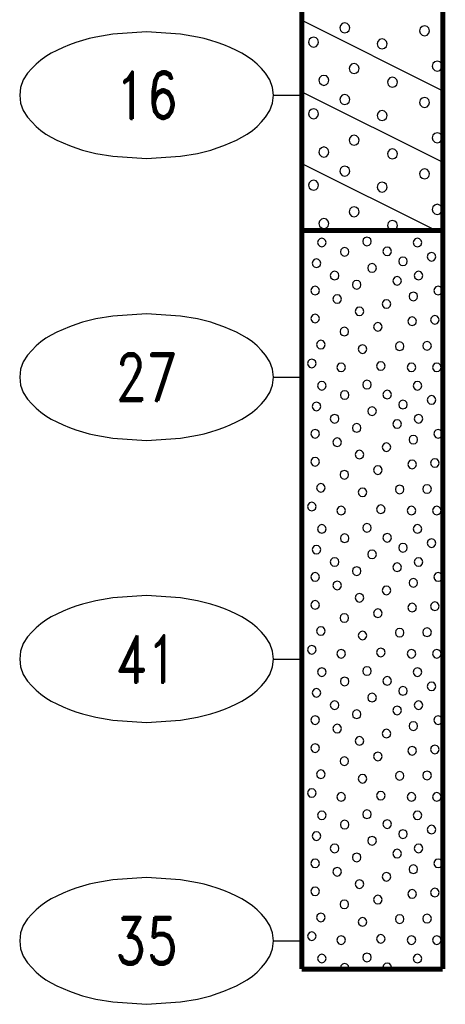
# Model space of a CAD drawing. Extents: x -12 to 875, y 345 to 518.
# Tile 1 of 16: x -12 to 3, y 359 to 393. Entities that reach past the tile are written whole.
import ezdxf
from ezdxf.enums import TextEntityAlignment as Align

# ---------------------------------------------------------------- set-up
doc = ezdxf.new("R2010")
doc.units = 0
doc.linetypes.add('Solid', pattern=[0])
doc.layers.get('0').update_dxf_attribs({"linetype": 'Solid'})
doc.layers.add('EB2-B', color=6, linetype='Solid')
doc.styles.add('ROMAND', font='romand', dxfattribs={"height": 1})

# ---------------------------------------------------------------- blocks, each defined once
blk = doc.blocks.new('DGRFC_NCDOT$NVALUE$ELLIPS')
at = {"color": 7, "linetype": 'Solid'}
blk.add_lwpolyline([(0, -2.5), (1.337, -2.407), (1.998, -2.292), (2.262, -2.231), (2.524, -2.16), (2.783, -2.078), (3.038, -1.985), (3.289, -1.882), (3.536, -1.768), (3.755, -1.657), (3.965, -1.529), (4.165, -1.386), (4.353, -1.227), (4.528, -1.054), (4.689, -0.869), (4.858, -0.606), (4.964, -0.311), (5, 0), (4.964, 0.311), (4.858, 0.606), (4.689, 0.869), (4.528, 1.054), (4.353, 1.227), (4.165, 1.386), (3.965, 1.529), (3.755, 1.657), (3.536, 1.768), (3.289, 1.882), (3.038, 1.985), (2.783, 2.078), (2.524, 2.16), (2.262, 2.231), (1.998, 2.292), (1.337, 2.407), (0, 2.5), (-1.337, 2.407), (-1.998, 2.292), (-2.262, 2.231), (-2.524, 2.16), (-2.783, 2.078), (-3.038, 1.985), (-3.289, 1.882), (-3.536, 1.768), (-3.755, 1.657), (-3.965, 1.529), (-4.165, 1.386), (-4.353, 1.227), (-4.528, 1.054), (-4.689, 0.869), (-4.858, 0.606), (-4.964, 0.311), (-5, 0), (-4.964, -0.311), (-4.858, -0.606), (-4.689, -0.869), (-4.528, -1.054), (-4.353, -1.227), (-4.165, -1.386), (-3.965, -1.529), (-3.755, -1.657), (-3.536, -1.768), (-3.289, -1.882), (-3.038, -1.985), (-2.783, -2.078), (-2.524, -2.16), (-2.262, -2.231), (-1.998, -2.292), (-1.337, -2.407), (0, -2.5)], dxfattribs=at)

msp = doc.modelspace()

# ---------------------------------------------------------------- linework, layer by layer
at = {"layer": 'EB2-B', "color": 7, "linetype": 'Solid', "const_width": 0.178}
for points in [[(-2.5, 396), (-2.5, 386)], [(2.5, 386), (2.5, 396)], [(-2.5, 386), (2.5, 386)], [(-2.5, 386), (-2.5, 359.8)], [(2.5, 359.8), (2.5, 386)], [(-2.5, 359.8), (2.5, 359.8)]]:
    msp.add_lwpolyline(points, dxfattribs=at)
at = {"layer": 'EB2-B', "color": 2, "linetype": 'Solid'}
for points in [[(-2.5, 393.46), (2.5, 390.96)], [(-0.799, 393.19), (-0.823, 393.279), (-0.888, 393.344), (-0.977, 393.368), (-1.065, 393.344), (-1.131, 393.279), (-1.154, 393.19), (-1.131, 393.101), (-1.065, 393.036), (-0.977, 393.012), (-0.888, 393.036), (-0.823, 393.101), (-0.799, 393.19)], [(2.031, 393.088), (2.007, 393.177), (1.942, 393.242), (1.853, 393.266), (1.764, 393.242), (1.699, 393.177), (1.675, 393.088), (1.699, 392.999), (1.764, 392.934), (1.853, 392.91), (1.942, 392.934), (2.007, 392.999), (2.031, 393.088)], [(-1.905, 392.686), (-1.929, 392.775), (-1.994, 392.84), (-2.083, 392.864), (-2.172, 392.84), (-2.237, 392.775), (-2.26, 392.686), (-2.237, 392.597), (-2.172, 392.532), (-2.083, 392.509), (-1.994, 392.532), (-1.929, 392.597), (-1.905, 392.686)], [(0.526, 392.62), (0.502, 392.709), (0.437, 392.774), (0.348, 392.798), (0.259, 392.774), (0.194, 392.709), (0.17, 392.62), (0.194, 392.531), (0.259, 392.466), (0.348, 392.442), (0.437, 392.466), (0.502, 392.531), (0.526, 392.62)], [(-0.466, 391.746), (-0.49, 391.834), (-0.555, 391.9), (-0.644, 391.923), (-0.732, 391.9), (-0.798, 391.834), (-0.821, 391.746), (-0.798, 391.657), (-0.732, 391.592), (-0.644, 391.568), (-0.555, 391.592), (-0.49, 391.657), (-0.466, 391.746)], [(2.484, 391.832), (2.46, 391.921), (2.395, 391.986), (2.306, 392.01), (2.217, 391.986), (2.152, 391.921), (2.128, 391.832), (2.152, 391.743), (2.217, 391.678), (2.306, 391.654), (2.395, 391.678), (2.46, 391.743), (2.484, 391.832)], [(-1.536, 391.329), (-1.56, 391.418), (-1.625, 391.483), (-1.714, 391.506), (-1.803, 391.483), (-1.868, 391.418), (-1.892, 391.329), (-1.868, 391.24), (-1.803, 391.175), (-1.714, 391.151), (-1.625, 391.175), (-1.56, 391.24), (-1.536, 391.329)], [(0.889, 391.262), (0.866, 391.351), (0.801, 391.416), (0.712, 391.44), (0.623, 391.416), (0.558, 391.351), (0.534, 391.262), (0.558, 391.174), (0.623, 391.109), (0.712, 391.085), (0.801, 391.109), (0.866, 391.174), (0.889, 391.262)], [(-2.5, 390.92), (2.5, 388.42)], [(-0.799, 390.647), (-0.822, 390.736), (-0.888, 390.801), (-0.976, 390.825), (-1.065, 390.801), (-1.13, 390.736), (-1.154, 390.647), (-1.13, 390.558), (-1.065, 390.493), (-0.976, 390.47), (-0.888, 390.493), (-0.822, 390.558), (-0.799, 390.647)], [(2.031, 390.545), (2.007, 390.634), (1.942, 390.699), (1.853, 390.723), (1.764, 390.699), (1.699, 390.634), (1.675, 390.545), (1.699, 390.457), (1.764, 390.392), (1.853, 390.368), (1.942, 390.392), (2.007, 390.457), (2.031, 390.545)], [(-1.905, 390.144), (-1.929, 390.233), (-1.994, 390.298), (-2.083, 390.322), (-2.172, 390.298), (-2.237, 390.233), (-2.26, 390.144), (-2.237, 390.055), (-2.172, 389.99), (-2.083, 389.966), (-1.994, 389.99), (-1.929, 390.055), (-1.905, 390.144)], [(0.526, 390.078), (0.502, 390.167), (0.437, 390.232), (0.348, 390.255), (0.259, 390.232), (0.194, 390.167), (0.17, 390.078), (0.194, 389.989), (0.259, 389.924), (0.348, 389.9), (0.437, 389.924), (0.502, 389.989), (0.526, 390.078)], [(-0.466, 389.203), (-0.49, 389.292), (-0.555, 389.357), (-0.644, 389.381), (-0.732, 389.357), (-0.798, 389.292), (-0.821, 389.203), (-0.798, 389.114), (-0.732, 389.049), (-0.644, 389.025), (-0.555, 389.049), (-0.49, 389.114), (-0.466, 389.203)], [(2.484, 389.289), (2.46, 389.378), (2.395, 389.443), (2.306, 389.467), (2.217, 389.443), (2.152, 389.378), (2.128, 389.289), (2.152, 389.201), (2.217, 389.136), (2.306, 389.112), (2.395, 389.136), (2.46, 389.201), (2.484, 389.289)], [(-1.536, 388.786), (-1.56, 388.875), (-1.625, 388.94), (-1.714, 388.964), (-1.803, 388.94), (-1.868, 388.875), (-1.892, 388.786), (-1.868, 388.697), (-1.803, 388.632), (-1.714, 388.608), (-1.625, 388.632), (-1.56, 388.697), (-1.536, 388.786)], [(0.889, 388.72), (0.866, 388.809), (0.801, 388.874), (0.712, 388.898), (0.623, 388.874), (0.558, 388.809), (0.534, 388.72), (0.558, 388.631), (0.623, 388.566), (0.712, 388.542), (0.801, 388.566), (0.866, 388.631), (0.889, 388.72)], [(-2.5, 388.38), (2.26, 386)], [(-0.799, 388.11), (-0.823, 388.199), (-0.888, 388.264), (-0.977, 388.288), (-1.065, 388.264), (-1.131, 388.199), (-1.154, 388.11), (-1.131, 388.021), (-1.065, 387.956), (-0.977, 387.932), (-0.888, 387.956), (-0.823, 388.021), (-0.799, 388.11)], [(2.031, 388.008), (2.007, 388.097), (1.942, 388.162), (1.853, 388.186), (1.764, 388.162), (1.699, 388.097), (1.675, 388.008), (1.699, 387.919), (1.764, 387.854), (1.853, 387.83), (1.942, 387.854), (2.007, 387.919), (2.031, 388.008)], [(-1.905, 387.606), (-1.929, 387.695), (-1.994, 387.76), (-2.083, 387.784), (-2.172, 387.76), (-2.237, 387.695), (-2.26, 387.606), (-2.237, 387.517), (-2.172, 387.452), (-2.083, 387.429), (-1.994, 387.452), (-1.929, 387.517), (-1.905, 387.606)], [(0.526, 387.54), (0.502, 387.629), (0.437, 387.694), (0.348, 387.718), (0.259, 387.694), (0.194, 387.629), (0.17, 387.54), (0.194, 387.451), (0.259, 387.386), (0.348, 387.362), (0.437, 387.386), (0.502, 387.451), (0.526, 387.54)], [(-0.466, 386.666), (-0.49, 386.754), (-0.555, 386.82), (-0.644, 386.843), (-0.732, 386.82), (-0.798, 386.754), (-0.821, 386.666), (-0.798, 386.577), (-0.732, 386.512), (-0.644, 386.488), (-0.555, 386.512), (-0.49, 386.577), (-0.466, 386.666)], [(2.484, 386.752), (2.46, 386.841), (2.395, 386.906), (2.306, 386.93), (2.217, 386.906), (2.152, 386.841), (2.128, 386.752), (2.152, 386.663), (2.217, 386.598), (2.306, 386.574), (2.395, 386.598), (2.46, 386.663), (2.484, 386.752)], [(-1.536, 386.249), (-1.56, 386.338), (-1.625, 386.403), (-1.714, 386.426), (-1.803, 386.403), (-1.868, 386.338), (-1.892, 386.249), (-1.868, 386.16), (-1.803, 386.095), (-1.714, 386.071), (-1.625, 386.095), (-1.56, 386.16), (-1.536, 386.249)], [(0.889, 386.182), (0.866, 386.271), (0.801, 386.336), (0.712, 386.36), (0.623, 386.336), (0.558, 386.271), (0.534, 386.182), (0.558, 386.094), (0.623, 386.029), (0.712, 386.005), (0.801, 386.029), (0.866, 386.094), (0.889, 386.182)], [(-1.636, 385.575), (-1.657, 385.651), (-1.712, 385.707), (-1.789, 385.727), (-1.865, 385.707), (-1.921, 385.651), (-1.941, 385.575), (-1.921, 385.499), (-1.865, 385.443), (-1.789, 385.422), (-1.712, 385.443), (-1.657, 385.499), (-1.636, 385.575)], [(-0.034, 385.614), (-0.055, 385.69), (-0.11, 385.746), (-0.187, 385.766), (-0.263, 385.746), (-0.319, 385.69), (-0.339, 385.614), (-0.319, 385.538), (-0.263, 385.482), (-0.187, 385.462), (-0.11, 385.482), (-0.055, 385.538), (-0.034, 385.614)], [(1.753, 385.575), (1.733, 385.651), (1.677, 385.707), (1.601, 385.727), (1.524, 385.707), (1.469, 385.651), (1.448, 385.575), (1.469, 385.498), (1.524, 385.443), (1.601, 385.422), (1.677, 385.443), (1.733, 385.498), (1.753, 385.575)], [(-0.826, 385.244), (-0.847, 385.32), (-0.902, 385.376), (-0.979, 385.397), (-1.055, 385.376), (-1.111, 385.32), (-1.131, 385.244), (-1.111, 385.168), (-1.055, 385.112), (-0.979, 385.092), (-0.902, 385.112), (-0.847, 385.168), (-0.826, 385.244)], [(0.684, 385.262), (0.663, 385.338), (0.608, 385.394), (0.531, 385.415), (0.455, 385.394), (0.399, 385.338), (0.379, 385.262), (0.399, 385.186), (0.455, 385.13), (0.531, 385.11), (0.608, 385.13), (0.663, 385.186), (0.684, 385.262)], [(-1.829, 384.839), (-1.849, 384.915), (-1.905, 384.971), (-1.981, 384.991), (-2.057, 384.971), (-2.113, 384.915), (-2.133, 384.839), (-2.113, 384.763), (-2.057, 384.707), (-1.981, 384.687), (-1.905, 384.707), (-1.849, 384.763), (-1.829, 384.839)], [(1.24, 384.908), (1.22, 384.984), (1.164, 385.04), (1.088, 385.06), (1.012, 385.04), (0.956, 384.984), (0.936, 384.908), (0.956, 384.831), (1.012, 384.776), (1.088, 384.755), (1.164, 384.776), (1.22, 384.831), (1.24, 384.908)], [(2.255, 385.07), (2.234, 385.147), (2.179, 385.202), (2.102, 385.223), (2.026, 385.202), (1.97, 385.147), (1.95, 385.07), (1.97, 384.994), (2.026, 384.938), (2.102, 384.918), (2.179, 384.938), (2.234, 384.994), (2.255, 385.07)], [(0.144, 384.673), (0.123, 384.749), (0.067, 384.805), (-0.009, 384.825), (-0.085, 384.805), (-0.141, 384.749), (-0.161, 384.673), (-0.141, 384.596), (-0.085, 384.541), (-0.009, 384.52), (0.067, 384.541), (0.123, 384.596), (0.144, 384.673)], [(-1.183, 384.402), (-1.203, 384.478), (-1.259, 384.534), (-1.335, 384.554), (-1.411, 384.534), (-1.467, 384.478), (-1.488, 384.402), (-1.467, 384.326), (-1.411, 384.27), (-1.335, 384.249), (-1.259, 384.27), (-1.203, 384.326), (-1.183, 384.402)], [(-0.4, 384.079), (-0.42, 384.155), (-0.476, 384.211), (-0.552, 384.231), (-0.628, 384.211), (-0.684, 384.155), (-0.704, 384.079), (-0.684, 384.003), (-0.628, 383.947), (-0.552, 383.926), (-0.476, 383.947), (-0.42, 384.003), (-0.4, 384.079)], [(1.032, 384.216), (1.011, 384.292), (0.956, 384.348), (0.879, 384.369), (0.803, 384.348), (0.747, 384.292), (0.727, 384.216), (0.747, 384.14), (0.803, 384.084), (0.879, 384.064), (0.956, 384.084), (1.011, 384.14), (1.032, 384.216)], [(1.795, 384.402), (1.774, 384.478), (1.718, 384.534), (1.642, 384.554), (1.566, 384.534), (1.51, 384.478), (1.49, 384.402), (1.51, 384.326), (1.566, 384.27), (1.642, 384.249), (1.718, 384.27), (1.774, 384.326), (1.795, 384.402)], [(-1.874, 383.87), (-1.895, 383.947), (-1.95, 384.002), (-2.027, 384.023), (-2.103, 384.002), (-2.159, 383.947), (-2.179, 383.87), (-2.159, 383.794), (-2.103, 383.738), (-2.027, 383.718), (-1.95, 383.738), (-1.895, 383.794), (-1.874, 383.87)], [(2.486, 383.87), (2.466, 383.947), (2.41, 384.002), (2.334, 384.023), (2.258, 384.002), (2.202, 383.947), (2.181, 383.87), (2.202, 383.794), (2.258, 383.738), (2.334, 383.718), (2.41, 383.738), (2.466, 383.794), (2.486, 383.87)], [(-1.091, 383.57), (-1.112, 383.647), (-1.167, 383.702), (-1.244, 383.723), (-1.32, 383.702), (-1.376, 383.647), (-1.396, 383.57), (-1.376, 383.494), (-1.32, 383.438), (-1.244, 383.418), (-1.167, 383.438), (-1.112, 383.494), (-1.091, 383.57)], [(0.653, 383.395), (0.633, 383.471), (0.577, 383.527), (0.501, 383.547), (0.424, 383.527), (0.369, 383.471), (0.348, 383.395), (0.369, 383.319), (0.424, 383.263), (0.501, 383.242), (0.577, 383.263), (0.633, 383.319), (0.653, 383.395)], [(1.609, 383.662), (1.589, 383.738), (1.533, 383.794), (1.457, 383.814), (1.38, 383.794), (1.325, 383.738), (1.304, 383.662), (1.325, 383.586), (1.38, 383.53), (1.457, 383.509), (1.533, 383.53), (1.589, 383.586), (1.609, 383.662)], [(-0.303, 383.133), (-0.323, 383.209), (-0.379, 383.265), (-0.455, 383.285), (-0.532, 383.265), (-0.587, 383.209), (-0.608, 383.133), (-0.587, 383.057), (-0.532, 383.001), (-0.455, 382.981), (-0.379, 383.001), (-0.323, 383.057), (-0.303, 383.133)], [(-1.874, 382.879), (-1.895, 382.955), (-1.95, 383.011), (-2.027, 383.031), (-2.103, 383.011), (-2.159, 382.955), (-2.179, 382.879), (-2.159, 382.803), (-2.103, 382.747), (-2.027, 382.726), (-1.95, 382.747), (-1.895, 382.803), (-1.874, 382.879)], [(1.563, 382.785), (1.543, 382.861), (1.487, 382.917), (1.411, 382.937), (1.335, 382.917), (1.279, 382.861), (1.258, 382.785), (1.279, 382.708), (1.335, 382.653), (1.411, 382.632), (1.487, 382.653), (1.543, 382.708), (1.563, 382.785)], [(2.372, 382.833), (2.351, 382.909), (2.296, 382.965), (2.219, 382.985), (2.143, 382.965), (2.087, 382.909), (2.067, 382.833), (2.087, 382.757), (2.143, 382.701), (2.219, 382.681), (2.296, 382.701), (2.351, 382.757), (2.372, 382.833)], [(-0.837, 382.416), (-0.857, 382.492), (-0.913, 382.548), (-0.989, 382.568), (-1.066, 382.548), (-1.121, 382.492), (-1.142, 382.416), (-1.121, 382.34), (-1.066, 382.284), (-0.989, 382.264), (-0.913, 382.284), (-0.857, 382.34), (-0.837, 382.416)], [(0.353, 382.584), (0.333, 382.66), (0.277, 382.716), (0.201, 382.736), (0.124, 382.716), (0.069, 382.66), (0.048, 382.584), (0.069, 382.508), (0.124, 382.452), (0.201, 382.431), (0.277, 382.452), (0.333, 382.508), (0.353, 382.584)], [(-1.668, 381.953), (-1.689, 382.029), (-1.745, 382.085), (-1.821, 382.106), (-1.897, 382.085), (-1.953, 382.029), (-1.973, 381.953), (-1.953, 381.877), (-1.897, 381.821), (-1.821, 381.801), (-1.745, 381.821), (-1.689, 381.877), (-1.668, 381.953)], [(-0.191, 381.793), (-0.212, 381.869), (-0.267, 381.925), (-0.344, 381.945), (-0.42, 381.925), (-0.476, 381.869), (-0.496, 381.793), (-0.476, 381.717), (-0.42, 381.661), (-0.344, 381.641), (-0.267, 381.661), (-0.212, 381.717), (-0.191, 381.793)], [(1.123, 381.895), (1.103, 381.971), (1.047, 382.027), (0.971, 382.047), (0.895, 382.027), (0.839, 381.971), (0.819, 381.895), (0.839, 381.819), (0.895, 381.763), (0.971, 381.742), (1.047, 381.763), (1.103, 381.819), (1.123, 381.895)], [(2.095, 381.91), (2.074, 381.986), (2.018, 382.042), (1.942, 382.062), (1.866, 382.042), (1.81, 381.986), (1.79, 381.91), (1.81, 381.834), (1.866, 381.778), (1.942, 381.758), (2.018, 381.778), (2.074, 381.834), (2.095, 381.91)], [(-1.991, 381.287), (-2.012, 381.363), (-2.067, 381.419), (-2.144, 381.44), (-2.22, 381.419), (-2.276, 381.363), (-2.296, 381.287), (-2.276, 381.211), (-2.22, 381.155), (-2.144, 381.135), (-2.067, 381.155), (-2.012, 381.211), (-1.991, 381.287)], [(-0.954, 381.147), (-0.974, 381.223), (-1.03, 381.279), (-1.106, 381.3), (-1.182, 381.279), (-1.238, 381.223), (-1.259, 381.147), (-1.238, 381.071), (-1.182, 381.015), (-1.106, 380.995), (-1.03, 381.015), (-0.974, 381.071), (-0.954, 381.147)], [(0.455, 381.193), (0.434, 381.269), (0.378, 381.325), (0.302, 381.345), (0.226, 381.325), (0.17, 381.269), (0.15, 381.193), (0.17, 381.117), (0.226, 381.061), (0.302, 381.041), (0.378, 381.061), (0.434, 381.117), (0.455, 381.193)], [(1.54, 381.147), (1.52, 381.223), (1.464, 381.279), (1.388, 381.3), (1.312, 381.279), (1.256, 381.223), (1.236, 381.147), (1.256, 381.071), (1.312, 381.015), (1.388, 380.995), (1.464, 381.015), (1.52, 381.071), (1.54, 381.147)], [(2.44, 381.147), (2.42, 381.223), (2.364, 381.279), (2.288, 381.3), (2.212, 381.279), (2.156, 381.223), (2.136, 381.147), (2.156, 381.071), (2.212, 381.015), (2.288, 380.995), (2.364, 381.015), (2.42, 381.071), (2.44, 381.147)], [(-1.636, 380.495), (-1.657, 380.571), (-1.712, 380.627), (-1.789, 380.647), (-1.865, 380.627), (-1.921, 380.571), (-1.941, 380.495), (-1.921, 380.419), (-1.865, 380.363), (-1.789, 380.342), (-1.712, 380.363), (-1.657, 380.419), (-1.636, 380.495)], [(-0.034, 380.534), (-0.055, 380.61), (-0.11, 380.666), (-0.187, 380.686), (-0.263, 380.666), (-0.319, 380.61), (-0.339, 380.534), (-0.319, 380.458), (-0.263, 380.402), (-0.187, 380.382), (-0.11, 380.402), (-0.055, 380.458), (-0.034, 380.534)], [(1.753, 380.495), (1.733, 380.571), (1.677, 380.627), (1.601, 380.647), (1.524, 380.627), (1.469, 380.571), (1.448, 380.495), (1.469, 380.418), (1.524, 380.363), (1.601, 380.342), (1.677, 380.363), (1.733, 380.418), (1.753, 380.495)], [(-0.826, 380.164), (-0.847, 380.24), (-0.902, 380.296), (-0.979, 380.317), (-1.055, 380.296), (-1.111, 380.24), (-1.131, 380.164), (-1.111, 380.088), (-1.055, 380.032), (-0.979, 380.012), (-0.902, 380.032), (-0.847, 380.088), (-0.826, 380.164)], [(0.684, 380.182), (0.663, 380.258), (0.608, 380.314), (0.531, 380.335), (0.455, 380.314), (0.399, 380.258), (0.379, 380.182), (0.399, 380.106), (0.455, 380.05), (0.531, 380.03), (0.608, 380.05), (0.663, 380.106), (0.684, 380.182)], [(2.255, 379.99), (2.234, 380.067), (2.179, 380.122), (2.102, 380.143), (2.026, 380.122), (1.97, 380.067), (1.95, 379.99), (1.97, 379.914), (2.026, 379.858), (2.102, 379.838), (2.179, 379.858), (2.234, 379.914), (2.255, 379.99)], [(-1.829, 379.759), (-1.849, 379.835), (-1.905, 379.891), (-1.981, 379.911), (-2.057, 379.891), (-2.113, 379.835), (-2.133, 379.759), (-2.113, 379.683), (-2.057, 379.627), (-1.981, 379.607), (-1.905, 379.627), (-1.849, 379.683), (-1.829, 379.759)], [(0.144, 379.593), (0.123, 379.669), (0.067, 379.725), (-0.009, 379.745), (-0.085, 379.725), (-0.141, 379.669), (-0.161, 379.593), (-0.141, 379.516), (-0.085, 379.461), (-0.009, 379.44), (0.067, 379.461), (0.123, 379.516), (0.144, 379.593)], [(1.24, 379.828), (1.22, 379.904), (1.164, 379.96), (1.088, 379.98), (1.012, 379.96), (0.956, 379.904), (0.936, 379.828), (0.956, 379.751), (1.012, 379.696), (1.088, 379.675), (1.164, 379.696), (1.22, 379.751), (1.24, 379.828)], [(-1.183, 379.322), (-1.203, 379.398), (-1.259, 379.454), (-1.335, 379.474), (-1.411, 379.454), (-1.467, 379.398), (-1.488, 379.322), (-1.467, 379.246), (-1.411, 379.19), (-1.335, 379.169), (-1.259, 379.19), (-1.203, 379.246), (-1.183, 379.322)], [(1.795, 379.322), (1.774, 379.398), (1.718, 379.454), (1.642, 379.474), (1.566, 379.454), (1.51, 379.398), (1.49, 379.322), (1.51, 379.246), (1.566, 379.19), (1.642, 379.169), (1.718, 379.19), (1.774, 379.246), (1.795, 379.322)], [(-0.4, 378.999), (-0.42, 379.075), (-0.476, 379.131), (-0.552, 379.151), (-0.628, 379.131), (-0.684, 379.075), (-0.704, 378.999), (-0.684, 378.923), (-0.628, 378.867), (-0.552, 378.846), (-0.476, 378.867), (-0.42, 378.923), (-0.4, 378.999)], [(1.032, 379.136), (1.011, 379.212), (0.956, 379.268), (0.879, 379.289), (0.803, 379.268), (0.747, 379.212), (0.727, 379.136), (0.747, 379.06), (0.803, 379.004), (0.879, 378.984), (0.956, 379.004), (1.011, 379.06), (1.032, 379.136)], [(-1.874, 378.79), (-1.895, 378.867), (-1.95, 378.922), (-2.027, 378.943), (-2.103, 378.922), (-2.159, 378.867), (-2.179, 378.79), (-2.159, 378.714), (-2.103, 378.658), (-2.027, 378.638), (-1.95, 378.658), (-1.895, 378.714), (-1.874, 378.79)], [(-1.091, 378.49), (-1.112, 378.567), (-1.167, 378.622), (-1.244, 378.643), (-1.32, 378.622), (-1.376, 378.567), (-1.396, 378.49), (-1.376, 378.414), (-1.32, 378.358), (-1.244, 378.338), (-1.167, 378.358), (-1.112, 378.414), (-1.091, 378.49)], [(1.609, 378.582), (1.589, 378.658), (1.533, 378.714), (1.457, 378.734), (1.38, 378.714), (1.325, 378.658), (1.304, 378.582), (1.325, 378.506), (1.38, 378.45), (1.457, 378.429), (1.533, 378.45), (1.589, 378.506), (1.609, 378.582)], [(2.486, 378.79), (2.466, 378.867), (2.41, 378.922), (2.334, 378.943), (2.258, 378.922), (2.202, 378.867), (2.181, 378.79), (2.202, 378.714), (2.258, 378.658), (2.334, 378.638), (2.41, 378.658), (2.466, 378.714), (2.486, 378.79)], [(0.653, 378.315), (0.633, 378.391), (0.577, 378.447), (0.501, 378.467), (0.424, 378.447), (0.369, 378.391), (0.348, 378.315), (0.369, 378.239), (0.424, 378.183), (0.501, 378.162), (0.577, 378.183), (0.633, 378.239), (0.653, 378.315)], [(-1.874, 377.799), (-1.895, 377.875), (-1.95, 377.931), (-2.027, 377.951), (-2.103, 377.931), (-2.159, 377.875), (-2.179, 377.799), (-2.159, 377.723), (-2.103, 377.667), (-2.027, 377.646), (-1.95, 377.667), (-1.895, 377.723), (-1.874, 377.799)], [(-0.303, 378.053), (-0.323, 378.129), (-0.379, 378.185), (-0.455, 378.205), (-0.532, 378.185), (-0.587, 378.129), (-0.608, 378.053), (-0.587, 377.977), (-0.532, 377.921), (-0.455, 377.901), (-0.379, 377.921), (-0.323, 377.977), (-0.303, 378.053)], [(0.353, 377.504), (0.333, 377.58), (0.277, 377.636), (0.201, 377.656), (0.124, 377.636), (0.069, 377.58), (0.048, 377.504), (0.069, 377.428), (0.124, 377.372), (0.201, 377.351), (0.277, 377.372), (0.333, 377.428), (0.353, 377.504)], [(1.563, 377.705), (1.543, 377.781), (1.487, 377.837), (1.411, 377.857), (1.335, 377.837), (1.279, 377.781), (1.258, 377.705), (1.279, 377.628), (1.335, 377.573), (1.411, 377.552), (1.487, 377.573), (1.543, 377.628), (1.563, 377.705)], [(2.372, 377.753), (2.351, 377.829), (2.296, 377.885), (2.219, 377.905), (2.143, 377.885), (2.087, 377.829), (2.067, 377.753), (2.087, 377.677), (2.143, 377.621), (2.219, 377.601), (2.296, 377.621), (2.351, 377.677), (2.372, 377.753)], [(-0.837, 377.336), (-0.857, 377.412), (-0.913, 377.468), (-0.989, 377.488), (-1.066, 377.468), (-1.121, 377.412), (-1.142, 377.336), (-1.121, 377.26), (-1.066, 377.204), (-0.989, 377.184), (-0.913, 377.204), (-0.857, 377.26), (-0.837, 377.336)], [(-1.668, 376.873), (-1.689, 376.949), (-1.745, 377.005), (-1.821, 377.026), (-1.897, 377.005), (-1.953, 376.949), (-1.973, 376.873), (-1.953, 376.797), (-1.897, 376.741), (-1.821, 376.721), (-1.745, 376.741), (-1.689, 376.797), (-1.668, 376.873)], [(1.123, 376.815), (1.103, 376.891), (1.047, 376.947), (0.971, 376.967), (0.895, 376.947), (0.839, 376.891), (0.819, 376.815), (0.839, 376.739), (0.895, 376.683), (0.971, 376.662), (1.047, 376.683), (1.103, 376.739), (1.123, 376.815)], [(2.095, 376.83), (2.074, 376.906), (2.018, 376.962), (1.942, 376.982), (1.866, 376.962), (1.81, 376.906), (1.79, 376.83), (1.81, 376.754), (1.866, 376.698), (1.942, 376.678), (2.018, 376.698), (2.074, 376.754), (2.095, 376.83)], [(-0.191, 376.713), (-0.212, 376.789), (-0.267, 376.845), (-0.344, 376.865), (-0.42, 376.845), (-0.476, 376.789), (-0.496, 376.713), (-0.476, 376.637), (-0.42, 376.581), (-0.344, 376.561), (-0.267, 376.581), (-0.212, 376.637), (-0.191, 376.713)], [(-1.991, 376.207), (-2.012, 376.283), (-2.067, 376.339), (-2.144, 376.36), (-2.22, 376.339), (-2.276, 376.283), (-2.296, 376.207), (-2.276, 376.131), (-2.22, 376.075), (-2.144, 376.055), (-2.067, 376.075), (-2.012, 376.131), (-1.991, 376.207)], [(-0.954, 376.067), (-0.974, 376.143), (-1.03, 376.199), (-1.106, 376.22), (-1.182, 376.199), (-1.238, 376.143), (-1.259, 376.067), (-1.238, 375.991), (-1.182, 375.935), (-1.106, 375.915), (-1.03, 375.935), (-0.974, 375.991), (-0.954, 376.067)], [(0.455, 376.113), (0.434, 376.189), (0.378, 376.245), (0.302, 376.265), (0.226, 376.245), (0.17, 376.189), (0.15, 376.113), (0.17, 376.037), (0.226, 375.981), (0.302, 375.961), (0.378, 375.981), (0.434, 376.037), (0.455, 376.113)], [(1.54, 376.067), (1.52, 376.143), (1.464, 376.199), (1.388, 376.22), (1.312, 376.199), (1.256, 376.143), (1.236, 376.067), (1.256, 375.991), (1.312, 375.935), (1.388, 375.915), (1.464, 375.935), (1.52, 375.991), (1.54, 376.067)], [(2.44, 376.067), (2.42, 376.143), (2.364, 376.199), (2.288, 376.22), (2.212, 376.199), (2.156, 376.143), (2.136, 376.067), (2.156, 375.991), (2.212, 375.935), (2.288, 375.915), (2.364, 375.935), (2.42, 375.991), (2.44, 376.067)], [(-1.636, 375.415), (-1.657, 375.491), (-1.712, 375.547), (-1.789, 375.567), (-1.865, 375.547), (-1.921, 375.491), (-1.941, 375.415), (-1.921, 375.339), (-1.865, 375.283), (-1.789, 375.262), (-1.712, 375.283), (-1.657, 375.339), (-1.636, 375.415)], [(-0.034, 375.454), (-0.055, 375.53), (-0.11, 375.586), (-0.187, 375.606), (-0.263, 375.586), (-0.319, 375.53), (-0.339, 375.454), (-0.319, 375.378), (-0.263, 375.322), (-0.187, 375.302), (-0.11, 375.322), (-0.055, 375.378), (-0.034, 375.454)], [(1.753, 375.415), (1.733, 375.491), (1.677, 375.547), (1.601, 375.567), (1.524, 375.547), (1.469, 375.491), (1.448, 375.415), (1.469, 375.338), (1.524, 375.283), (1.601, 375.262), (1.677, 375.283), (1.733, 375.338), (1.753, 375.415)], [(-0.826, 375.084), (-0.847, 375.16), (-0.902, 375.216), (-0.979, 375.237), (-1.055, 375.216), (-1.111, 375.16), (-1.131, 375.084), (-1.111, 375.008), (-1.055, 374.952), (-0.979, 374.932), (-0.902, 374.952), (-0.847, 375.008), (-0.826, 375.084)], [(0.684, 375.102), (0.663, 375.178), (0.608, 375.234), (0.531, 375.255), (0.455, 375.234), (0.399, 375.178), (0.379, 375.102), (0.399, 375.026), (0.455, 374.97), (0.531, 374.95), (0.608, 374.97), (0.663, 375.026), (0.684, 375.102)], [(-1.829, 374.679), (-1.849, 374.755), (-1.905, 374.811), (-1.981, 374.831), (-2.057, 374.811), (-2.113, 374.755), (-2.133, 374.679), (-2.113, 374.603), (-2.057, 374.547), (-1.981, 374.527), (-1.905, 374.547), (-1.849, 374.603), (-1.829, 374.679)], [(1.24, 374.748), (1.22, 374.824), (1.164, 374.88), (1.088, 374.9), (1.012, 374.88), (0.956, 374.824), (0.936, 374.748), (0.956, 374.671), (1.012, 374.616), (1.088, 374.595), (1.164, 374.616), (1.22, 374.671), (1.24, 374.748)], [(2.255, 374.91), (2.234, 374.987), (2.179, 375.042), (2.102, 375.063), (2.026, 375.042), (1.97, 374.987), (1.95, 374.91), (1.97, 374.834), (2.026, 374.778), (2.102, 374.758), (2.179, 374.778), (2.234, 374.834), (2.255, 374.91)], [(0.144, 374.513), (0.123, 374.589), (0.067, 374.645), (-0.009, 374.665), (-0.085, 374.645), (-0.141, 374.589), (-0.161, 374.513), (-0.141, 374.436), (-0.085, 374.381), (-0.009, 374.36), (0.067, 374.381), (0.123, 374.436), (0.144, 374.513)], [(-1.183, 374.242), (-1.203, 374.318), (-1.259, 374.374), (-1.335, 374.394), (-1.411, 374.374), (-1.467, 374.318), (-1.488, 374.242), (-1.467, 374.166), (-1.411, 374.11), (-1.335, 374.089), (-1.259, 374.11), (-1.203, 374.166), (-1.183, 374.242)], [(1.032, 374.056), (1.011, 374.132), (0.956, 374.188), (0.879, 374.209), (0.803, 374.188), (0.747, 374.132), (0.727, 374.056), (0.747, 373.98), (0.803, 373.924), (0.879, 373.904), (0.956, 373.924), (1.011, 373.98), (1.032, 374.056)], [(1.795, 374.242), (1.774, 374.318), (1.718, 374.374), (1.642, 374.394), (1.566, 374.374), (1.51, 374.318), (1.49, 374.242), (1.51, 374.166), (1.566, 374.11), (1.642, 374.089), (1.718, 374.11), (1.774, 374.166), (1.795, 374.242)], [(-1.874, 373.71), (-1.895, 373.787), (-1.95, 373.842), (-2.027, 373.863), (-2.103, 373.842), (-2.159, 373.787), (-2.179, 373.71), (-2.159, 373.634), (-2.103, 373.578), (-2.027, 373.558), (-1.95, 373.578), (-1.895, 373.634), (-1.874, 373.71)], [(-0.4, 373.919), (-0.42, 373.995), (-0.476, 374.051), (-0.552, 374.071), (-0.628, 374.051), (-0.684, 373.995), (-0.704, 373.919), (-0.684, 373.843), (-0.628, 373.787), (-0.552, 373.766), (-0.476, 373.787), (-0.42, 373.843), (-0.4, 373.919)], [(2.486, 373.71), (2.466, 373.787), (2.41, 373.842), (2.334, 373.863), (2.258, 373.842), (2.202, 373.787), (2.181, 373.71), (2.202, 373.634), (2.258, 373.578), (2.334, 373.558), (2.41, 373.578), (2.466, 373.634), (2.486, 373.71)], [(-1.091, 373.41), (-1.112, 373.487), (-1.167, 373.542), (-1.244, 373.563), (-1.32, 373.542), (-1.376, 373.487), (-1.396, 373.41), (-1.376, 373.334), (-1.32, 373.278), (-1.244, 373.258), (-1.167, 373.278), (-1.112, 373.334), (-1.091, 373.41)], [(1.609, 373.502), (1.589, 373.578), (1.533, 373.634), (1.457, 373.654), (1.38, 373.634), (1.325, 373.578), (1.304, 373.502), (1.325, 373.426), (1.38, 373.37), (1.457, 373.349), (1.533, 373.37), (1.589, 373.426), (1.609, 373.502)], [(-0.303, 372.973), (-0.323, 373.049), (-0.379, 373.105), (-0.455, 373.125), (-0.532, 373.105), (-0.587, 373.049), (-0.608, 372.973), (-0.587, 372.897), (-0.532, 372.841), (-0.455, 372.821), (-0.379, 372.841), (-0.323, 372.897), (-0.303, 372.973)], [(0.653, 373.235), (0.633, 373.311), (0.577, 373.367), (0.501, 373.387), (0.424, 373.367), (0.369, 373.311), (0.348, 373.235), (0.369, 373.159), (0.424, 373.103), (0.501, 373.082), (0.577, 373.103), (0.633, 373.159), (0.653, 373.235)], [(-1.874, 372.719), (-1.895, 372.795), (-1.95, 372.851), (-2.027, 372.871), (-2.103, 372.851), (-2.159, 372.795), (-2.179, 372.719), (-2.159, 372.643), (-2.103, 372.587), (-2.027, 372.566), (-1.95, 372.587), (-1.895, 372.643), (-1.874, 372.719)], [(1.563, 372.625), (1.543, 372.701), (1.487, 372.757), (1.411, 372.777), (1.335, 372.757), (1.279, 372.701), (1.258, 372.625), (1.279, 372.548), (1.335, 372.493), (1.411, 372.472), (1.487, 372.493), (1.543, 372.548), (1.563, 372.625)], [(2.372, 372.673), (2.351, 372.749), (2.296, 372.805), (2.219, 372.825), (2.143, 372.805), (2.087, 372.749), (2.067, 372.673), (2.087, 372.597), (2.143, 372.541), (2.219, 372.521), (2.296, 372.541), (2.351, 372.597), (2.372, 372.673)], [(-0.837, 372.256), (-0.857, 372.332), (-0.913, 372.388), (-0.989, 372.408), (-1.066, 372.388), (-1.121, 372.332), (-1.142, 372.256), (-1.121, 372.18), (-1.066, 372.124), (-0.989, 372.104), (-0.913, 372.124), (-0.857, 372.18), (-0.837, 372.256)], [(0.353, 372.424), (0.333, 372.5), (0.277, 372.556), (0.201, 372.576), (0.124, 372.556), (0.069, 372.5), (0.048, 372.424), (0.069, 372.348), (0.124, 372.292), (0.201, 372.271), (0.277, 372.292), (0.333, 372.348), (0.353, 372.424)], [(-1.668, 371.793), (-1.689, 371.869), (-1.745, 371.925), (-1.821, 371.946), (-1.897, 371.925), (-1.953, 371.869), (-1.973, 371.793), (-1.953, 371.717), (-1.897, 371.661), (-1.821, 371.641), (-1.745, 371.661), (-1.689, 371.717), (-1.668, 371.793)], [(-0.191, 371.633), (-0.212, 371.709), (-0.267, 371.765), (-0.344, 371.785), (-0.42, 371.765), (-0.476, 371.709), (-0.496, 371.633), (-0.476, 371.557), (-0.42, 371.501), (-0.344, 371.481), (-0.267, 371.501), (-0.212, 371.557), (-0.191, 371.633)], [(1.123, 371.735), (1.103, 371.811), (1.047, 371.867), (0.971, 371.887), (0.895, 371.867), (0.839, 371.811), (0.819, 371.735), (0.839, 371.659), (0.895, 371.603), (0.971, 371.582), (1.047, 371.603), (1.103, 371.659), (1.123, 371.735)], [(2.095, 371.75), (2.074, 371.826), (2.018, 371.882), (1.942, 371.902), (1.866, 371.882), (1.81, 371.826), (1.79, 371.75), (1.81, 371.674), (1.866, 371.618), (1.942, 371.598), (2.018, 371.618), (2.074, 371.674), (2.095, 371.75)], [(-1.991, 371.127), (-2.012, 371.203), (-2.067, 371.259), (-2.144, 371.28), (-2.22, 371.259), (-2.276, 371.203), (-2.296, 371.127), (-2.276, 371.051), (-2.22, 370.995), (-2.144, 370.975), (-2.067, 370.995), (-2.012, 371.051), (-1.991, 371.127)], [(-0.954, 370.987), (-0.974, 371.063), (-1.03, 371.119), (-1.106, 371.14), (-1.182, 371.119), (-1.238, 371.063), (-1.259, 370.987), (-1.238, 370.911), (-1.182, 370.855), (-1.106, 370.835), (-1.03, 370.855), (-0.974, 370.911), (-0.954, 370.987)], [(0.455, 371.033), (0.434, 371.109), (0.378, 371.165), (0.302, 371.185), (0.226, 371.165), (0.17, 371.109), (0.15, 371.033), (0.17, 370.957), (0.226, 370.901), (0.302, 370.881), (0.378, 370.901), (0.434, 370.957), (0.455, 371.033)], [(1.54, 370.987), (1.52, 371.063), (1.464, 371.119), (1.388, 371.14), (1.312, 371.119), (1.256, 371.063), (1.236, 370.987), (1.256, 370.911), (1.312, 370.855), (1.388, 370.835), (1.464, 370.855), (1.52, 370.911), (1.54, 370.987)], [(2.44, 370.987), (2.42, 371.063), (2.364, 371.119), (2.288, 371.14), (2.212, 371.119), (2.156, 371.063), (2.136, 370.987), (2.156, 370.911), (2.212, 370.855), (2.288, 370.835), (2.364, 370.855), (2.42, 370.911), (2.44, 370.987)], [(-1.636, 370.335), (-1.657, 370.411), (-1.712, 370.467), (-1.789, 370.487), (-1.865, 370.467), (-1.921, 370.411), (-1.941, 370.335), (-1.921, 370.259), (-1.865, 370.203), (-1.789, 370.182), (-1.712, 370.203), (-1.657, 370.259), (-1.636, 370.335)], [(-0.034, 370.374), (-0.055, 370.45), (-0.11, 370.506), (-0.187, 370.526), (-0.263, 370.506), (-0.319, 370.45), (-0.339, 370.374), (-0.319, 370.298), (-0.263, 370.242), (-0.187, 370.222), (-0.11, 370.242), (-0.055, 370.298), (-0.034, 370.374)], [(1.753, 370.335), (1.733, 370.411), (1.677, 370.467), (1.601, 370.487), (1.524, 370.467), (1.469, 370.411), (1.448, 370.335), (1.469, 370.258), (1.524, 370.203), (1.601, 370.182), (1.677, 370.203), (1.733, 370.258), (1.753, 370.335)], [(-0.826, 370.004), (-0.847, 370.08), (-0.902, 370.136), (-0.979, 370.157), (-1.055, 370.136), (-1.111, 370.08), (-1.131, 370.004), (-1.111, 369.928), (-1.055, 369.872), (-0.979, 369.852), (-0.902, 369.872), (-0.847, 369.928), (-0.826, 370.004)], [(0.684, 370.022), (0.663, 370.098), (0.608, 370.154), (0.531, 370.175), (0.455, 370.154), (0.399, 370.098), (0.379, 370.022), (0.399, 369.946), (0.455, 369.89), (0.531, 369.87), (0.608, 369.89), (0.663, 369.946), (0.684, 370.022)], [(2.255, 369.83), (2.234, 369.907), (2.179, 369.962), (2.102, 369.983), (2.026, 369.962), (1.97, 369.907), (1.95, 369.83), (1.97, 369.754), (2.026, 369.698), (2.102, 369.678), (2.179, 369.698), (2.234, 369.754), (2.255, 369.83)], [(-1.829, 369.599), (-1.849, 369.675), (-1.905, 369.731), (-1.981, 369.751), (-2.057, 369.731), (-2.113, 369.675), (-2.133, 369.599), (-2.113, 369.523), (-2.057, 369.467), (-1.981, 369.447), (-1.905, 369.467), (-1.849, 369.523), (-1.829, 369.599)], [(0.144, 369.433), (0.123, 369.509), (0.067, 369.565), (-0.009, 369.585), (-0.085, 369.565), (-0.141, 369.509), (-0.161, 369.433), (-0.141, 369.356), (-0.085, 369.301), (-0.009, 369.28), (0.067, 369.301), (0.123, 369.356), (0.144, 369.433)], [(1.24, 369.668), (1.22, 369.744), (1.164, 369.8), (1.088, 369.82), (1.012, 369.8), (0.956, 369.744), (0.936, 369.668), (0.956, 369.591), (1.012, 369.536), (1.088, 369.515), (1.164, 369.536), (1.22, 369.591), (1.24, 369.668)], [(-1.183, 369.162), (-1.203, 369.238), (-1.259, 369.294), (-1.335, 369.314), (-1.411, 369.294), (-1.467, 369.238), (-1.488, 369.162), (-1.467, 369.086), (-1.411, 369.03), (-1.335, 369.009), (-1.259, 369.03), (-1.203, 369.086), (-1.183, 369.162)], [(1.795, 369.162), (1.774, 369.238), (1.718, 369.294), (1.642, 369.314), (1.566, 369.294), (1.51, 369.238), (1.49, 369.162), (1.51, 369.086), (1.566, 369.03), (1.642, 369.009), (1.718, 369.03), (1.774, 369.086), (1.795, 369.162)], [(-0.4, 368.839), (-0.42, 368.915), (-0.476, 368.971), (-0.552, 368.991), (-0.628, 368.971), (-0.684, 368.915), (-0.704, 368.839), (-0.684, 368.763), (-0.628, 368.707), (-0.552, 368.686), (-0.476, 368.707), (-0.42, 368.763), (-0.4, 368.839)], [(1.032, 368.976), (1.011, 369.052), (0.956, 369.108), (0.879, 369.129), (0.803, 369.108), (0.747, 369.052), (0.727, 368.976), (0.747, 368.9), (0.803, 368.844), (0.879, 368.824), (0.956, 368.844), (1.011, 368.9), (1.032, 368.976)], [(-1.874, 368.63), (-1.895, 368.707), (-1.95, 368.762), (-2.027, 368.783), (-2.103, 368.762), (-2.159, 368.707), (-2.179, 368.63), (-2.159, 368.554), (-2.103, 368.498), (-2.027, 368.478), (-1.95, 368.498), (-1.895, 368.554), (-1.874, 368.63)], [(1.609, 368.422), (1.589, 368.498), (1.533, 368.554), (1.457, 368.574), (1.38, 368.554), (1.325, 368.498), (1.304, 368.422), (1.325, 368.346), (1.38, 368.29), (1.457, 368.269), (1.533, 368.29), (1.589, 368.346), (1.609, 368.422)], [(2.486, 368.63), (2.466, 368.707), (2.41, 368.762), (2.334, 368.783), (2.258, 368.762), (2.202, 368.707), (2.181, 368.63), (2.202, 368.554), (2.258, 368.498), (2.334, 368.478), (2.41, 368.498), (2.466, 368.554), (2.486, 368.63)], [(-1.091, 368.33), (-1.112, 368.407), (-1.167, 368.462), (-1.244, 368.483), (-1.32, 368.462), (-1.376, 368.407), (-1.396, 368.33), (-1.376, 368.254), (-1.32, 368.198), (-1.244, 368.178), (-1.167, 368.198), (-1.112, 368.254), (-1.091, 368.33)], [(0.653, 368.155), (0.633, 368.231), (0.577, 368.287), (0.501, 368.307), (0.424, 368.287), (0.369, 368.231), (0.348, 368.155), (0.369, 368.079), (0.424, 368.023), (0.501, 368.002), (0.577, 368.023), (0.633, 368.079), (0.653, 368.155)], [(-0.303, 367.893), (-0.323, 367.969), (-0.379, 368.025), (-0.455, 368.045), (-0.532, 368.025), (-0.587, 367.969), (-0.608, 367.893), (-0.587, 367.817), (-0.532, 367.761), (-0.455, 367.741), (-0.379, 367.761), (-0.323, 367.817), (-0.303, 367.893)], [(-1.874, 367.639), (-1.895, 367.715), (-1.95, 367.771), (-2.027, 367.791), (-2.103, 367.771), (-2.159, 367.715), (-2.179, 367.639), (-2.159, 367.563), (-2.103, 367.507), (-2.027, 367.486), (-1.95, 367.507), (-1.895, 367.563), (-1.874, 367.639)], [(0.353, 367.344), (0.333, 367.42), (0.277, 367.476), (0.201, 367.496), (0.124, 367.476), (0.069, 367.42), (0.048, 367.344), (0.069, 367.268), (0.124, 367.212), (0.201, 367.191), (0.277, 367.212), (0.333, 367.268), (0.353, 367.344)], [(1.563, 367.545), (1.543, 367.621), (1.487, 367.677), (1.411, 367.697), (1.335, 367.677), (1.279, 367.621), (1.258, 367.545), (1.279, 367.468), (1.335, 367.413), (1.411, 367.392), (1.487, 367.413), (1.543, 367.468), (1.563, 367.545)], [(2.372, 367.593), (2.351, 367.669), (2.296, 367.725), (2.219, 367.745), (2.143, 367.725), (2.087, 367.669), (2.067, 367.593), (2.087, 367.517), (2.143, 367.461), (2.219, 367.441), (2.296, 367.461), (2.351, 367.517), (2.372, 367.593)], [(-0.837, 367.176), (-0.857, 367.252), (-0.913, 367.308), (-0.989, 367.328), (-1.066, 367.308), (-1.121, 367.252), (-1.142, 367.176), (-1.121, 367.1), (-1.066, 367.044), (-0.989, 367.024), (-0.913, 367.044), (-0.857, 367.1), (-0.837, 367.176)], [(-1.668, 366.713), (-1.689, 366.789), (-1.745, 366.845), (-1.821, 366.866), (-1.897, 366.845), (-1.953, 366.789), (-1.973, 366.713), (-1.953, 366.637), (-1.897, 366.581), (-1.821, 366.561), (-1.745, 366.581), (-1.689, 366.637), (-1.668, 366.713)], [(1.123, 366.655), (1.103, 366.731), (1.047, 366.787), (0.971, 366.807), (0.895, 366.787), (0.839, 366.731), (0.819, 366.655), (0.839, 366.579), (0.895, 366.523), (0.971, 366.502), (1.047, 366.523), (1.103, 366.579), (1.123, 366.655)], [(2.095, 366.67), (2.074, 366.746), (2.018, 366.802), (1.942, 366.822), (1.866, 366.802), (1.81, 366.746), (1.79, 366.67), (1.81, 366.594), (1.866, 366.538), (1.942, 366.518), (2.018, 366.538), (2.074, 366.594), (2.095, 366.67)], [(-0.191, 366.553), (-0.212, 366.629), (-0.267, 366.685), (-0.344, 366.705), (-0.42, 366.685), (-0.476, 366.629), (-0.496, 366.553), (-0.476, 366.477), (-0.42, 366.421), (-0.344, 366.401), (-0.267, 366.421), (-0.212, 366.477), (-0.191, 366.553)], [(-1.991, 366.047), (-2.012, 366.123), (-2.067, 366.179), (-2.144, 366.2), (-2.22, 366.179), (-2.276, 366.123), (-2.296, 366.047), (-2.276, 365.971), (-2.22, 365.915), (-2.144, 365.895), (-2.067, 365.915), (-2.012, 365.971), (-1.991, 366.047)], [(0.455, 365.953), (0.434, 366.029), (0.378, 366.085), (0.302, 366.105), (0.226, 366.085), (0.17, 366.029), (0.15, 365.953), (0.17, 365.877), (0.226, 365.821), (0.302, 365.801), (0.378, 365.821), (0.434, 365.877), (0.455, 365.953)], [(-0.954, 365.907), (-0.974, 365.983), (-1.03, 366.039), (-1.106, 366.06), (-1.182, 366.039), (-1.238, 365.983), (-1.259, 365.907), (-1.238, 365.831), (-1.182, 365.775), (-1.106, 365.755), (-1.03, 365.775), (-0.974, 365.831), (-0.954, 365.907)], [(1.54, 365.907), (1.52, 365.983), (1.464, 366.039), (1.388, 366.06), (1.312, 366.039), (1.256, 365.983), (1.236, 365.907), (1.256, 365.831), (1.312, 365.775), (1.388, 365.755), (1.464, 365.775), (1.52, 365.831), (1.54, 365.907)], [(2.44, 365.907), (2.42, 365.983), (2.364, 366.039), (2.288, 366.06), (2.212, 366.039), (2.156, 365.983), (2.136, 365.907), (2.156, 365.831), (2.212, 365.775), (2.288, 365.755), (2.364, 365.775), (2.42, 365.831), (2.44, 365.907)], [(-1.636, 365.255), (-1.657, 365.331), (-1.712, 365.387), (-1.789, 365.407), (-1.865, 365.387), (-1.921, 365.331), (-1.941, 365.255), (-1.921, 365.179), (-1.865, 365.123), (-1.789, 365.102), (-1.712, 365.123), (-1.657, 365.179), (-1.636, 365.255)], [(-0.034, 365.294), (-0.055, 365.37), (-0.11, 365.426), (-0.187, 365.446), (-0.263, 365.426), (-0.319, 365.37), (-0.339, 365.294), (-0.319, 365.218), (-0.263, 365.162), (-0.187, 365.142), (-0.11, 365.162), (-0.055, 365.218), (-0.034, 365.294)], [(1.753, 365.255), (1.733, 365.331), (1.677, 365.387), (1.601, 365.407), (1.524, 365.387), (1.469, 365.331), (1.448, 365.255), (1.469, 365.178), (1.524, 365.123), (1.601, 365.102), (1.677, 365.123), (1.733, 365.178), (1.753, 365.255)], [(-0.826, 364.924), (-0.847, 365), (-0.902, 365.056), (-0.979, 365.077), (-1.055, 365.056), (-1.111, 365), (-1.131, 364.924), (-1.111, 364.848), (-1.055, 364.792), (-0.979, 364.772), (-0.902, 364.792), (-0.847, 364.848), (-0.826, 364.924)], [(0.684, 364.942), (0.663, 365.018), (0.608, 365.074), (0.531, 365.095), (0.455, 365.074), (0.399, 365.018), (0.379, 364.942), (0.399, 364.866), (0.455, 364.81), (0.531, 364.79), (0.608, 364.81), (0.663, 364.866), (0.684, 364.942)], [(-1.829, 364.519), (-1.849, 364.595), (-1.905, 364.651), (-1.981, 364.671), (-2.057, 364.651), (-2.113, 364.595), (-2.133, 364.519), (-2.113, 364.443), (-2.057, 364.387), (-1.981, 364.367), (-1.905, 364.387), (-1.849, 364.443), (-1.829, 364.519)], [(1.24, 364.588), (1.22, 364.664), (1.164, 364.72), (1.088, 364.74), (1.012, 364.72), (0.956, 364.664), (0.936, 364.588), (0.956, 364.511), (1.012, 364.456), (1.088, 364.435), (1.164, 364.456), (1.22, 364.511), (1.24, 364.588)], [(2.255, 364.75), (2.234, 364.827), (2.179, 364.882), (2.102, 364.903), (2.026, 364.882), (1.97, 364.827), (1.95, 364.75), (1.97, 364.674), (2.026, 364.618), (2.102, 364.598), (2.179, 364.618), (2.234, 364.674), (2.255, 364.75)], [(0.144, 364.353), (0.123, 364.429), (0.067, 364.485), (-0.009, 364.505), (-0.085, 364.485), (-0.141, 364.429), (-0.161, 364.353), (-0.141, 364.276), (-0.085, 364.221), (-0.009, 364.2), (0.067, 364.221), (0.123, 364.276), (0.144, 364.353)], [(-1.183, 364.082), (-1.203, 364.158), (-1.259, 364.214), (-1.335, 364.234), (-1.411, 364.214), (-1.467, 364.158), (-1.488, 364.082), (-1.467, 364.006), (-1.411, 363.95), (-1.335, 363.929), (-1.259, 363.95), (-1.203, 364.006), (-1.183, 364.082)], [(1.032, 363.896), (1.011, 363.972), (0.956, 364.028), (0.879, 364.049), (0.803, 364.028), (0.747, 363.972), (0.727, 363.896), (0.747, 363.82), (0.803, 363.764), (0.879, 363.744), (0.956, 363.764), (1.011, 363.82), (1.032, 363.896)], [(1.795, 364.082), (1.774, 364.158), (1.718, 364.214), (1.642, 364.234), (1.566, 364.214), (1.51, 364.158), (1.49, 364.082), (1.51, 364.006), (1.566, 363.95), (1.642, 363.929), (1.718, 363.95), (1.774, 364.006), (1.795, 364.082)], [(-1.874, 363.55), (-1.895, 363.627), (-1.95, 363.682), (-2.027, 363.703), (-2.103, 363.682), (-2.159, 363.627), (-2.179, 363.55), (-2.159, 363.474), (-2.103, 363.418), (-2.027, 363.398), (-1.95, 363.418), (-1.895, 363.474), (-1.874, 363.55)], [(-0.4, 363.759), (-0.42, 363.835), (-0.476, 363.891), (-0.552, 363.911), (-0.628, 363.891), (-0.684, 363.835), (-0.704, 363.759), (-0.684, 363.683), (-0.628, 363.627), (-0.552, 363.606), (-0.476, 363.627), (-0.42, 363.683), (-0.4, 363.759)], [(2.486, 363.55), (2.466, 363.627), (2.41, 363.682), (2.334, 363.703), (2.258, 363.682), (2.202, 363.627), (2.181, 363.55), (2.202, 363.474), (2.258, 363.418), (2.334, 363.398), (2.41, 363.418), (2.466, 363.474), (2.486, 363.55)], [(-1.091, 363.25), (-1.112, 363.327), (-1.167, 363.382), (-1.244, 363.403), (-1.32, 363.382), (-1.376, 363.327), (-1.396, 363.25), (-1.376, 363.174), (-1.32, 363.118), (-1.244, 363.098), (-1.167, 363.118), (-1.112, 363.174), (-1.091, 363.25)], [(1.609, 363.342), (1.589, 363.418), (1.533, 363.474), (1.457, 363.494), (1.38, 363.474), (1.325, 363.418), (1.304, 363.342), (1.325, 363.266), (1.38, 363.21), (1.457, 363.189), (1.533, 363.21), (1.589, 363.266), (1.609, 363.342)], [(-0.303, 362.813), (-0.323, 362.889), (-0.379, 362.945), (-0.455, 362.965), (-0.532, 362.945), (-0.587, 362.889), (-0.608, 362.813), (-0.587, 362.737), (-0.532, 362.681), (-0.455, 362.661), (-0.379, 362.681), (-0.323, 362.737), (-0.303, 362.813)], [(0.653, 363.075), (0.633, 363.151), (0.577, 363.207), (0.501, 363.227), (0.424, 363.207), (0.369, 363.151), (0.348, 363.075), (0.369, 362.999), (0.424, 362.943), (0.501, 362.922), (0.577, 362.943), (0.633, 362.999), (0.653, 363.075)], [(-1.874, 362.559), (-1.895, 362.635), (-1.95, 362.691), (-2.027, 362.711), (-2.103, 362.691), (-2.159, 362.635), (-2.179, 362.559), (-2.159, 362.483), (-2.103, 362.427), (-2.027, 362.406), (-1.95, 362.427), (-1.895, 362.483), (-1.874, 362.559)], [(1.563, 362.465), (1.543, 362.541), (1.487, 362.597), (1.411, 362.617), (1.335, 362.597), (1.279, 362.541), (1.258, 362.465), (1.279, 362.388), (1.335, 362.333), (1.411, 362.312), (1.487, 362.333), (1.543, 362.388), (1.563, 362.465)], [(2.372, 362.513), (2.351, 362.589), (2.296, 362.645), (2.219, 362.665), (2.143, 362.645), (2.087, 362.589), (2.067, 362.513), (2.087, 362.437), (2.143, 362.381), (2.219, 362.361), (2.296, 362.381), (2.351, 362.437), (2.372, 362.513)], [(-0.837, 362.096), (-0.857, 362.172), (-0.913, 362.228), (-0.989, 362.248), (-1.066, 362.228), (-1.121, 362.172), (-1.142, 362.096), (-1.121, 362.02), (-1.066, 361.964), (-0.989, 361.944), (-0.913, 361.964), (-0.857, 362.02), (-0.837, 362.096)], [(0.353, 362.264), (0.333, 362.34), (0.277, 362.396), (0.201, 362.416), (0.124, 362.396), (0.069, 362.34), (0.048, 362.264), (0.069, 362.188), (0.124, 362.132), (0.201, 362.111), (0.277, 362.132), (0.333, 362.188), (0.353, 362.264)], [(-1.668, 361.633), (-1.689, 361.709), (-1.745, 361.765), (-1.821, 361.786), (-1.897, 361.765), (-1.953, 361.709), (-1.973, 361.633), (-1.953, 361.557), (-1.897, 361.501), (-1.821, 361.481), (-1.745, 361.501), (-1.689, 361.557), (-1.668, 361.633)], [(-0.191, 361.473), (-0.212, 361.549), (-0.267, 361.605), (-0.344, 361.625), (-0.42, 361.605), (-0.476, 361.549), (-0.496, 361.473), (-0.476, 361.397), (-0.42, 361.341), (-0.344, 361.321), (-0.267, 361.341), (-0.212, 361.397), (-0.191, 361.473)], [(1.123, 361.575), (1.103, 361.651), (1.047, 361.707), (0.971, 361.727), (0.895, 361.707), (0.839, 361.651), (0.819, 361.575), (0.839, 361.499), (0.895, 361.443), (0.971, 361.422), (1.047, 361.443), (1.103, 361.499), (1.123, 361.575)], [(2.095, 361.59), (2.074, 361.666), (2.018, 361.722), (1.942, 361.742), (1.866, 361.722), (1.81, 361.666), (1.79, 361.59), (1.81, 361.514), (1.866, 361.458), (1.942, 361.438), (2.018, 361.458), (2.074, 361.514), (2.095, 361.59)], [(-1.991, 360.967), (-2.012, 361.043), (-2.067, 361.099), (-2.144, 361.12), (-2.22, 361.099), (-2.276, 361.043), (-2.296, 360.967), (-2.276, 360.891), (-2.22, 360.835), (-2.144, 360.815), (-2.067, 360.835), (-2.012, 360.891), (-1.991, 360.967)], [(-0.954, 360.827), (-0.974, 360.903), (-1.03, 360.959), (-1.106, 360.98), (-1.182, 360.959), (-1.238, 360.903), (-1.259, 360.827), (-1.238, 360.751), (-1.182, 360.695), (-1.106, 360.675), (-1.03, 360.695), (-0.974, 360.751), (-0.954, 360.827)], [(0.455, 360.873), (0.434, 360.949), (0.378, 361.005), (0.302, 361.025), (0.226, 361.005), (0.17, 360.949), (0.15, 360.873), (0.17, 360.797), (0.226, 360.741), (0.302, 360.721), (0.378, 360.741), (0.434, 360.797), (0.455, 360.873)], [(1.54, 360.827), (1.52, 360.903), (1.464, 360.959), (1.388, 360.98), (1.312, 360.959), (1.256, 360.903), (1.236, 360.827), (1.256, 360.751), (1.312, 360.695), (1.388, 360.675), (1.464, 360.695), (1.52, 360.751), (1.54, 360.827)], [(2.44, 360.827), (2.42, 360.903), (2.364, 360.959), (2.288, 360.98), (2.212, 360.959), (2.156, 360.903), (2.136, 360.827), (2.156, 360.751), (2.212, 360.695), (2.288, 360.675), (2.364, 360.695), (2.42, 360.751), (2.44, 360.827)], [(-1.636, 360.175), (-1.657, 360.251), (-1.712, 360.307), (-1.789, 360.327), (-1.865, 360.307), (-1.921, 360.251), (-1.941, 360.175), (-1.921, 360.099), (-1.865, 360.043), (-1.789, 360.022), (-1.712, 360.043), (-1.657, 360.099), (-1.636, 360.175)], [(-0.034, 360.214), (-0.055, 360.29), (-0.11, 360.346), (-0.187, 360.366), (-0.263, 360.346), (-0.319, 360.29), (-0.339, 360.214), (-0.319, 360.138), (-0.263, 360.082), (-0.187, 360.062), (-0.11, 360.082), (-0.055, 360.138), (-0.034, 360.214)], [(1.753, 360.175), (1.733, 360.251), (1.677, 360.307), (1.601, 360.327), (1.524, 360.307), (1.469, 360.251), (1.448, 360.175), (1.469, 360.098), (1.524, 360.043), (1.601, 360.022), (1.677, 360.043), (1.733, 360.098), (1.753, 360.175)], [(-0.826, 359.844), (-0.847, 359.92), (-0.902, 359.976), (-0.979, 359.997), (-1.055, 359.976), (-1.111, 359.92), (-1.131, 359.844), (-1.119, 359.8), (-0.838, 359.8), (-0.826, 359.844)], [(0.684, 359.862), (0.663, 359.938), (0.608, 359.994), (0.531, 360.015), (0.455, 359.994), (0.399, 359.938), (0.379, 359.862), (0.396, 359.8), (0.667, 359.8), (0.684, 359.862)], [(2.179, 359.802), (2.102, 359.823), (2.026, 359.802), (2.024, 359.8), (2.181, 359.8), (2.179, 359.802)]]:
    msp.add_lwpolyline(points, dxfattribs=at)
at = {"layer": 'EB2-B', "color": 7, "linetype": 'Solid'}
for points in [[(-3.5, 390.8), (-2.5, 390.8)], [(-3.5, 380.8), (-2.5, 380.8)], [(-3.5, 370.8), (-2.5, 370.8)], [(-3.5, 360.8), (-2.5, 360.8)]]:
    msp.add_lwpolyline(points, dxfattribs=at)

# ---------------------------------------------------------------- block references
at = {"layer": 'EB2-B', "xscale": 0.9, "yscale": 0.9}
for p in [(-8, 390.8), (-8, 380.8), (-8, 370.8), (-8, 360.8)]:
    msp.add_blockref('DGRFC_NCDOT$NVALUE$ELLIPS', p, dxfattribs=at)

# ---------------------------------------------------------------- texts
at = {"layer": 'EB2-B', "color": 7, "style": 'ROMAND', "width": 0.78}
for s, p in [('16', (-8, 390.8)), ('27', (-8, 380.8)), ('41', (-8, 370.8)), ('35', (-8, 360.8))]:
    msp.add_text(s, height=1.674, dxfattribs=at).set_placement(p, align=Align.MIDDLE_CENTER)

doc.saveas('drawing.dxf')
